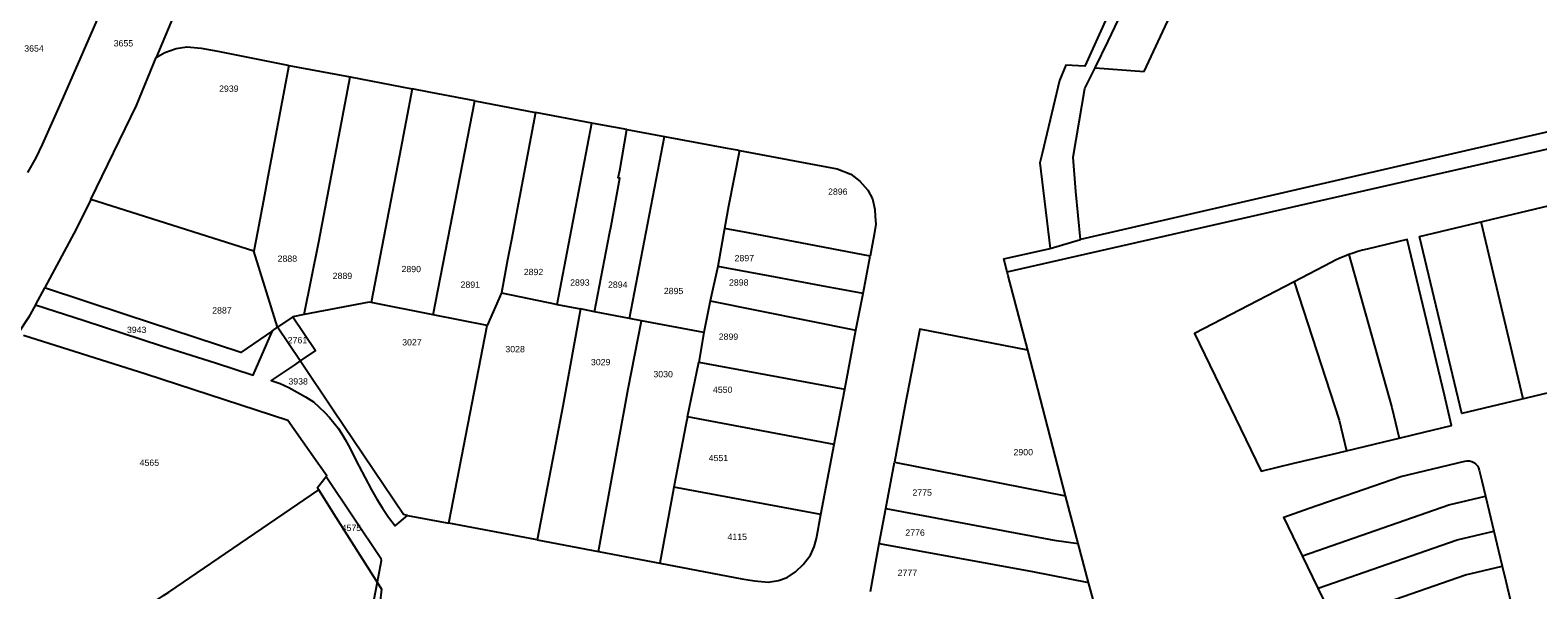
# Model space of a CAD drawing. Header units: metres. Extents: x 174165 to 174891, y 461922 to 462936.
# Tile 13 of 23: x 174292 to 174533, y 462555 to 462645. Entities that reach past the tile are written whole.
import ezdxf

# ---------------------------------------------------------------- set-up
doc = ezdxf.new("R2010")
doc.units = ezdxf.units.M
for name, color, linetype in [('B-XX-KG-GRENS_PERCEEL-G', 213, 'Continuous'), ('B-XX-KG-GRENS_PERCEEL-T20', 213, 'Continuous'), ('N-PV-KG-GRENS_PERCEEL-G', 1, 'Continuous')]:
    doc.layers.add(name, color=color, linetype=linetype)
doc.styles.add('NLCS-ISO-M500-T20', font='NLCS-ISO.ttf', dxfattribs={"height": 1})

msp = doc.modelspace()

# ---------------------------------------------------------------- linework, layer by layer
at = {"layer": 'B-XX-KG-GRENS_PERCEEL-G', "lineweight": -3, "flags": 128}
for points in [[(174462.26, 462638.48), (174464.31, 462642.76), (174482.65, 462681.32), (174493.7, 462704.29), (174494.21, 462707.35), (174494.17, 462709.27)], [(174470.09, 462637.93), (174473.43, 462645.09), (174502.75, 462705.68)], [(174320.51, 462660.29), (174316.15, 462648.63), (174312.56, 462640.12)], [(174292.13, 462621.83), (174293.41, 462624.14), (174294.45, 462626.26), (174297.67, 462633.54), (174304.26, 462648.64), (174308.17, 462657.63), (174307.47, 462657.93)], [(174461.36, 462646.73), (174464.17, 462646.62), (174460.61, 462638.76), (174457.57, 462638.94), (174456.55, 462636.48), (174453.79, 462624.83), (174453.46, 462623.34), (174455.07, 462609.72)], [(174602.77, 462644.04), (174459.94, 462611.14)], [(174312.56, 462640.12), (174312.83, 462640.33), (174313.96, 462640.93), (174315.73, 462641.56), (174317.43, 462641.87), (174319.74, 462641.64), (174322.4, 462641.16), (174333.54, 462638.93), (174333.74, 462638.89)], [(174448.23, 462605.98), (174539.37, 462626.68), (174589.67, 462638.1), (174607.97, 462642.26), (174608.68, 462642.42)], [(174302.13, 462617.54), (174309.43, 462632.5), (174312.56, 462640.12)], [(174333.74, 462638.89), (174330.36, 462621.15), (174329.83, 462618.23), (174328.71, 462612.3), (174328.16, 462609.29)], [(174333.74, 462638.89), (174343.48, 462637.04)], [(174336.18, 462599.17), (174338.49, 462610.79), (174343.48, 462637.04)], [(174343.48, 462637.04), (174353.4, 462635.15)], [(174459.94, 462611.14), (174459.16, 462618.81), (174458.73, 462624.25), (174460.63, 462635.22), (174462.26, 462638.48)], [(174462.26, 462638.48), (174470.09, 462637.93)], [(174353.4, 462635.15), (174351.37, 462624.54), (174346.82, 462601.12)], [(174363.37, 462633.25), (174356.36, 462634.59), (174353.4, 462635.15)], [(174356.74, 462599.15), (174363.37, 462633.25)], [(174363.37, 462633.25), (174373.02, 462631.4)], [(174373.02, 462631.4), (174371.02, 462620.68), (174369.96, 462615.09), (174369.26, 462611.33), (174368.6, 462607.88), (174367.63, 462602.64)], [(174382.04, 462629.68), (174373.02, 462631.4)], [(174376.49, 462600.8), (174382.04, 462629.68)], [(174387.59, 462628.65), (174383.43, 462629.41), (174382.04, 462629.68)], [(174382.44, 462599.64), (174384.84, 462612.06), (174385.08, 462613.31), (174386.48, 462620.89), (174386.24, 462620.98), (174386.46, 462622.13), (174387.59, 462628.65)], [(174387.59, 462628.65), (174393.61, 462627.54)], [(174388, 462598.54), (174393.61, 462627.54)], [(174393.61, 462627.54), (174403.58, 462625.72), (174405.2, 462625.41), (174405.54, 462625.35)], [(174405.54, 462625.35), (174403.83, 462616.46), (174403.15, 462612.91)], [(174405.54, 462625.35), (174421.14, 462622.41), (174423.29, 462621.56), (174424.77, 462620.44), (174426.01, 462619.03), (174426.74, 462617.6), (174427.16, 462615.93), (174427.21, 462614.81), (174427.27, 462613.57), (174427.03, 462611.94), (174426.6, 462609.63), (174426.38, 462608.46)], [(174302.13, 462617.54), (174299.81, 462612.79), (174294.8, 462603.49), (174294.76, 462603.42)], [(174328.16, 462609.29), (174302.13, 462617.54)], [(174403.15, 462612.91), (174402.09, 462606.82)], [(174426.38, 462608.46), (174406.92, 462612.19), (174403.15, 462612.91)], [(174455.07, 462609.72), (174459.94, 462611.14)], [(174331.93, 462597.18), (174328.16, 462609.29)], [(174425.25, 462602.55), (174426.38, 462608.46)], [(174448.23, 462605.98), (174447.68, 462608.05), (174455.07, 462609.72)], [(174402.09, 462606.82), (174400.89, 462601.39)], [(174425.25, 462602.55), (174420.63, 462603.39), (174419.47, 462603.61), (174410.44, 462605.28), (174402.09, 462606.82)], [(174451.55, 462593.51), (174448.39, 462605.37), (174448.23, 462605.98)], [(174294.76, 462603.42), (174293.34, 462600.78), (174293.32, 462600.73)], [(174331.11, 462596.61), (174326.06, 462593.12), (174307.8, 462599.15), (174294.76, 462603.42)], [(174293.32, 462600.73), (174292.2, 462598.73), (174290.56, 462596.19)], [(174293.32, 462600.73), (174301.07, 462598.23), (174313.43, 462594.22), (174322.02, 462591.47), (174328.02, 462589.54), (174331.11, 462596.61)], [(174346.82, 462601.12), (174346.53, 462601.18), (174336.18, 462599.17)], [(174356.74, 462599.15), (174346.82, 462601.12)], [(174367.63, 462602.64), (174365.33, 462597.44)], [(174367.63, 462602.64), (174376.34, 462600.83), (174376.49, 462600.8)], [(174376.49, 462600.8), (174380.2, 462600.09)], [(174400.89, 462601.39), (174400.82, 462601.09), (174399.89, 462596.34)], [(174400.89, 462601.39), (174424.13, 462596.7)], [(174424.13, 462596.7), (174425.25, 462602.55)], [(174334.37, 462598.82), (174331.93, 462597.18)], [(174336.18, 462599.17), (174334.37, 462598.82)], [(174334.37, 462598.82), (174337.97, 462593.44), (174335.53, 462591.8)], [(174365.33, 462597.44), (174356.74, 462599.15)], [(174380.2, 462600.09), (174377.39, 462584.6), (174375.73, 462575.99), (174373.31, 462563.26)], [(174382.44, 462599.64), (174380.2, 462600.09)], [(174388, 462598.54), (174382.44, 462599.64)], [(174383.1, 462561.4), (174387.81, 462587.33), (174389.95, 462598.18)], [(174389.95, 462598.18), (174388, 462598.54)], [(174399.89, 462596.34), (174389.95, 462598.18)], [(174331.11, 462596.61), (174331.93, 462597.18)], [(174335.53, 462591.8), (174331.93, 462597.18)], [(174359.24, 462565.93), (174365.33, 462597.44)], [(174399.89, 462596.34), (174399.1, 462591.59)], [(174422.33, 462587.3), (174424.13, 462596.7)], [(174451.55, 462593.51), (174434.3, 462596.85), (174431.94, 462584.53), (174430.27, 462575.64)], [(174457.55, 462570.32), (174451.55, 462593.51)], [(174335.53, 462591.8), (174334.7, 462591.24), (174330.88, 462588.67), (174332.33, 462588.18), (174333.7, 462587.54), (174335.05, 462586.83), (174336.36, 462586.07), (174337.63, 462585.25), (174339.46, 462583.57), (174340.2, 462582.78), (174340.9, 462581.95), (174341.56, 462581.08), (174342.17, 462580.18), (174342.72, 462579.25), (174343.23, 462578.29), (174344.9, 462575.09), (174346.91, 462571.26), (174347.76, 462569.78), (174348.65, 462568.33), (174349.59, 462566.91), (174350.67, 462565.51), (174352.65, 462567.18)], [(174352.02, 462567.3), (174340.79, 462583.96), (174335.53, 462591.8)], [(174397.28, 462582.88), (174399.1, 462591.59)], [(174399.1, 462591.59), (174422.33, 462587.3)], [(174420.65, 462578.47), (174421.39, 462582.37), (174422.33, 462587.3)], [(174397.28, 462582.88), (174397.07, 462581.88), (174395.11, 462571.65)], [(174420.65, 462578.47), (174397.28, 462582.88)], [(174418.54, 462567.32), (174420.65, 462578.47)], [(174428.9, 462568.3), (174430.27, 462575.64)], [(174430.27, 462575.64), (174457.55, 462570.32)], [(174395.11, 462571.65), (174394.94, 462570.78), (174392.87, 462559.55)], [(174418.54, 462567.32), (174395.11, 462571.65)], [(174459.54, 462562.71), (174457.55, 462570.32)], [(174352.65, 462567.18), (174352.02, 462567.3)], [(174352.65, 462567.18), (174359.24, 462565.93)], [(174392.87, 462559.55), (174405.93, 462557.09), (174407.94, 462556.74), (174410.14, 462556.56), (174411.79, 462556.8), (174413.16, 462557.3), (174414.5, 462558.16), (174415.7, 462559.34), (174416.89, 462560.84), (174417.49, 462562.19), (174417.81, 462563.49), (174418.54, 462567.32)], [(174427.85, 462562.69), (174428.9, 462568.3)], [(174428.9, 462568.3), (174455.73, 462563.24), (174459.54, 462562.71)], [(174373.31, 462563.26), (174359.24, 462565.93)], [(174373.31, 462563.26), (174383.1, 462561.4)], [(174426.45, 462555.04), (174427.31, 462559.79), (174427.85, 462562.69)], [(174427.85, 462562.69), (174452.25, 462558.22), (174461.21, 462556.51)], [(174461.21, 462556.51), (174459.54, 462562.71)], [(174383.1, 462561.4), (174389.76, 462560.14), (174392.87, 462559.55)], [(174463.51, 462548.15), (174461.21, 462556.51)]]:
    msp.add_lwpolyline(points, dxfattribs=at)
at = {"layer": 'N-PV-KG-GRENS_PERCEEL-G', "flags": 128}
msp.add_lwpolyline([(174513.97, 462611.61), (174558.77, 462622.3), (174561.86, 462622.83), (174572.17, 462623.95), (174576.85, 462624.02), (174576.47, 462595.12), (174557.93, 462595.37), (174558.63, 462592.45), (174520.69, 462583.41)], close=True, dxfattribs=at)
at = {"layer": 'N-PV-KG-GRENS_PERCEEL-G'}
for points in [[(174530.52, 462585.75), (174523.79, 462613.96)], [(174502.72, 462608.74), (174509.54, 462584.35), (174510.7, 462579.48)], [(174493.97, 462604.41), (174501.15, 462582.35), (174502.31, 462577.48)], [(174495.32, 462560.75), (174518.66, 462568.85), (174524.5, 462570.24)], [(174497.83, 462555.59), (174519.99, 462563.28), (174525.83, 462564.67)], [(174500.35, 462550.43), (174521.31, 462557.71), (174527.16, 462559.1)]]:
    msp.add_lwpolyline(points, dxfattribs=at)
at = {"layer": 'N-PV-KG-GRENS_PERCEEL-G', "flags": 128}
for points in [[(174493.97, 462604.41), (174478.08, 462596.14), (174488.75, 462574.25), (174493.92, 462575.48), (174499.88, 462576.9), (174502.31, 462577.48), (174508.27, 462578.9), (174510.7, 462579.48), (174513.14, 462580.06), (174519.09, 462581.48), (174517.94, 462586.35), (174512.02, 462611.15), (174505.62, 462609.62, 0.061518), (174499.88, 462607.48)], [(174521.22, 462575.82, -0.414214), (174523.5, 462574.41), (174523.92, 462572.67), (174524.5, 462570.24), (174525.08, 462567.81), (174525.82, 462564.67), (174526.57, 462561.53), (174527.15, 462559.1), (174527.73, 462556.67), (174528.42, 462553.75), (174528.93, 462551.66), (174529.43, 462549.42), (174514.63, 462548.2), (174503.34, 462544.28), (174500.35, 462550.43), (174497.83, 462555.59), (174495.32, 462560.75), (174492.32, 462566.9), (174496.4, 462568.32), (174511, 462573.38)]]:
    msp.add_lwpolyline(points, format="xyb", close=True, dxfattribs=at)
at = {"layer": 'N-PV-KG-GRENS_PERCEEL-G', "lineweight": -3, "flags": 128}
for points in [[(174291.42, 462595.91), (174310.93, 462589.74), (174333.57, 462582.36), (174338.33, 462575.54), (174339.75, 462573.51), (174339.65, 462573.37)], [(174338.49, 462571.24), (174338.26, 462571.62), (174339.65, 462573.37)], [(174339.65, 462573.37), (174348.4, 462560.38), (174348.45, 462559.96), (174347.79, 462556.53)], [(174276.34, 462565.09), (174289.68, 462545.5), (174289.62, 462545.45), (174291.89, 462542.17), (174293.15, 462540.33), (174313.75, 462554.4), (174314.59, 462554.97), (174338.49, 462571.24)], [(174347.62, 462556.79), (174341.26, 462566.86), (174338.49, 462571.24)], [(174347.79, 462556.53), (174340.48, 462518.55)], [(174347.79, 462556.53), (174348.5, 462555.4), (174348.23, 462553.07), (174341.89, 462519.53), (174340.48, 462518.55)], [(174347.79, 462556.53), (174347.62, 462556.79)]]:
    msp.add_lwpolyline(points, dxfattribs=at)

# ---------------------------------------------------------------- texts
at = {"layer": 'B-XX-KG-GRENS_PERCEEL-T20', "lineweight": -3, "char_height": 1, "width": 6, "attachment_point": 5, "style": 'NLCS-ISO-M500-T20'}
for s, insert in [('{\\fArial|b0|i0;3654}', (174293.09, 462641.58)), ('{\\fArial|b0|i0;3655}', (174307.35, 462642.4)), ('{\\fArial|b0|i0;2939}', (174324.15, 462635.17)), ('{\\fArial|b0|i0;2896}', (174421.23, 462618.76)), ('{\\fArial|b0|i0;2888}', (174333.48, 462608.08)), ('{\\fArial|b0|i0;2897}', (174406.33, 462608.17)), ('{\\fArial|b0|i0;2889}', (174342.26, 462605.34)), ('{\\fArial|b0|i0;2890}', (174353.23, 462606.43)), ('{\\fArial|b0|i0;2892}', (174372.72, 462605.96)), ('{\\fArial|b0|i0;2891}', (174362.64, 462603.94)), ('{\\fArial|b0|i0;2893}', (174380.11, 462604.28)), ('{\\fArial|b0|i0;2894}', (174386.15, 462603.94)), ('{\\fArial|b0|i0;2895}', (174395.05, 462602.93)), ('{\\fArial|b0|i0;2898}', (174405.44, 462604.29)), ('{\\fArial|b0|i0;2887}', (174323.05, 462599.84)), ('{\\fArial|b0|i0;3943}', (174309.46, 462596.74)), ('{\\fArial|b0|i0;2761}', (174335.09, 462595.09)), ('{\\fArial|b0|i0;2899}', (174403.8, 462595.65)), ('{\\fArial|b0|i0;3027}', (174353.34, 462594.75)), ('{\\fArial|b0|i0;3028}', (174369.79, 462593.67)), ('{\\fArial|b0|i0;3029}', (174383.43, 462591.6)), ('{\\fArial|b0|i0;3938}', (174335.2, 462588.53)), ('{\\fArial|b0|i0;3030}', (174393.39, 462589.68)), ('{\\fArial|b0|i0;4550}', (174402.88, 462587.2)), ('{\\fArial|b0|i0;4551}', (174402.2, 462576.32)), ('{\\fArial|b0|i0;2900}', (174450.8, 462577.25)), ('{\\fArial|b0|i0;4565}', (174311.48, 462575.57)), ('{\\fArial|b0|i0;2775}', (174434.68, 462570.81)), ('{\\fArial|b0|i0;4575}', (174343.69, 462565.17)), ('{\\fArial|b0|i0;4115}', (174405.2, 462563.75)), ('{\\fArial|b0|i0;2776}', (174433.55, 462564.43)), ('{\\fArial|b0|i0;2777}', (174432.33, 462558.04))]:
    msp.add_mtext(s, dxfattribs=dict(at, insert=insert))

doc.saveas('drawing.dxf')
